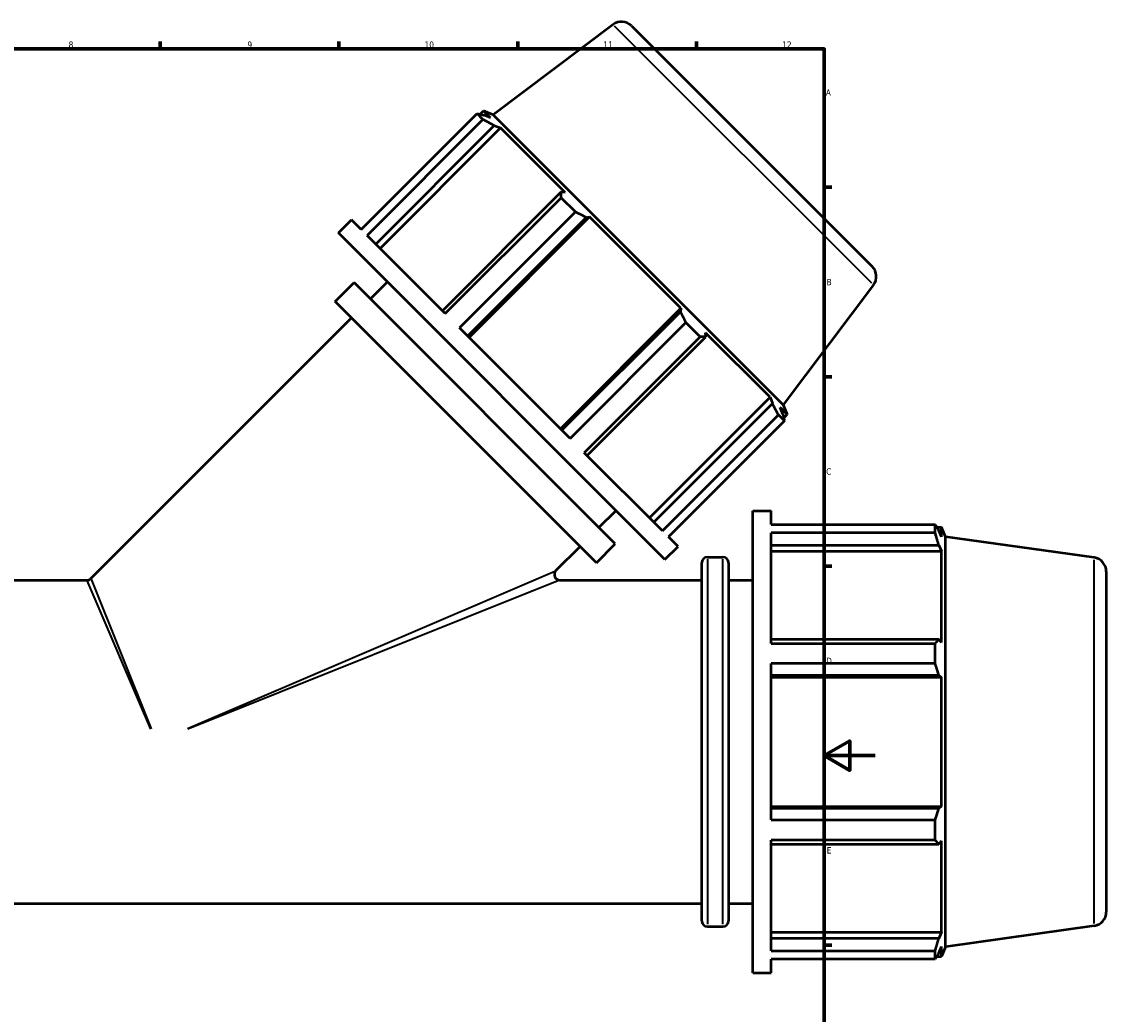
# Model space of a CAD drawing. Header units: millimetres. Extents: x -21 to 1696, y -211 to 1449.
# Tile 6 of 11: x 506 to 932, y 196 to 585. Entities that reach past the tile are written whole.
import ezdxf

# ---------------------------------------------------------------- set-up
doc = ezdxf.new("R2010")
doc.units = ezdxf.units.MM
for name, color, linetype, lineweight in [('Border (ISO)', 7, 'Continuous', 70), ('Visible (ISO)', 7, 'Continuous', 50), ('Visible Narrow (ISO)', 7, 'Continuous', 35)]:
    doc.layers.add(name, color=color, linetype=linetype, lineweight=lineweight)
doc.styles.add('Note Text (ISO)', font='tahoma.ttf')

# ---------------------------------------------------------------- blocks, each defined once
blk = doc.blocks.new('Borders Default Border')
at = {"layer": 'Border (ISO)'}
for p, q in [((560.67, 574), (560.67, 576.9)), ((630.75, 574), (630.75, 576.9)), ((700.83, 574), (700.83, 576.9)), ((770.92, 574), (770.92, 576.9)), ((821, 519.75), (823.9, 519.75)), ((821, 445.5), (823.9, 445.5)), ((821, 371.25), (823.9, 371.25)), ((821, 222.75), (823.9, 222.75))]:
    blk.add_line(p, q, dxfattribs=at)
at = {"layer": 'Border (ISO)', "flags": 128}
for points in [[(20, 20), (20, 574), (821, 574), (821, 20), (20, 20)], [(841, 297), (821, 297), (831, 302.77), (831, 291.23), (821, 297)]]:
    blk.add_lwpolyline(points, dxfattribs=at)
at = {"layer": 'Border (ISO)', "color": 232, "true_color": 0xca0064, "char_height": 2.5, "attachment_point": 7, "style": 'Note Text (ISO)'}
for s, insert in [('8', (524.81, 574.34)), ('9', (594.88, 574.35)), ('10', (664.29, 574.35)), ('11', (734.37, 574.4)), ('12', (804.46, 574.4)), ('A', (821.59, 555.62)), ('B', (821.89, 481.37)), ('C', (821.73, 407.08)), ('D', (821.73, 332.88)), ('E', (821.94, 258.63))]:
    blk.add_mtext(s, dxfattribs=dict(at, insert=insert))

msp = doc.modelspace()

# ---------------------------------------------------------------- linework, layer by layer
at = {"layer": 'Visible (ISO)'}
for p, q in [((738.1966, 583.55), (691.2064, 548.1404)), ((745.3957, 583.0466), (839.7505, 488.6918)), ((639.4746, 503.1967), (684.9138, 548.6359)), ((687.2278, 546.3219), (684.9138, 548.6359)), ((686.0637, 548.3872), (687.423, 549.7464)), ((690.1774, 546.9919), (687.423, 549.7464)), ((691.2064, 548.1404), (687.423, 549.7464)), ((687.2278, 546.3219), (641.7886, 500.8826)), ((690.1774, 546.9919), (687.5709, 548.0472)), ((804.8443, 434.5026), (691.2064, 548.1404)), ((645.1954, 497.4758), (691.6688, 543.9492)), ((646.8983, 495.7729), (694.1474, 543.022)), ((691.6688, 543.9492), (694.1474, 543.022)), ((719.4563, 517.7131), (694.1474, 543.022)), ((717.7942, 517.8239), (671.3207, 471.3505)), ((672.4325, 470.2388), (717.8717, 515.678)), ((719.4563, 517.7131), (717.7942, 517.8239)), ((723.4583, 510.0914), (717.8717, 515.678)), ((630.5749, 501.8574), (635.6944, 506.9769)), ((639.4746, 503.1967), (635.6944, 506.9769)), ((723.4583, 510.0914), (678.019, 464.6522)), ((681.2141, 461.4571), (727.6876, 507.9305)), ((681.7914, 460.8798), (729.0405, 508.1289)), ((727.6876, 507.9305), (729.0405, 508.1289)), ((764.8327, 472.3367), (729.0405, 508.1289)), ((758.5612, 373.8711), (630.5749, 501.8574)), ((672.4325, 470.2388), (641.7886, 500.8826)), ((629.2668, 474.952), (636.6914, 482.3766)), ((739.0805, 379.9875), (636.6914, 482.3766)), ((643.0907, 475.9773), (649.7729, 482.6595)), ((840.2539, 481.4928), (804.8443, 434.5026)), ((731.6558, 372.5629), (629.2668, 474.952)), ((717.5836, 425.0876), (764.8327, 472.3367)), ((764.8327, 472.3367), (764.6344, 470.9837)), ((533.5352, 366.4217), (635.6661, 468.5527)), ((764.6344, 470.9837), (718.1609, 424.5103)), ((721.356, 421.3152), (678.019, 464.6522)), ((721.356, 421.3152), (766.7953, 466.7544)), ((772.3818, 461.1679), (766.7953, 466.7544)), ((772.3818, 461.1679), (726.9426, 415.7286)), ((728.0543, 414.6169), (774.5278, 461.0903)), ((774.5278, 461.0903), (774.417, 462.7524)), ((799.7259, 437.4435), (774.417, 462.7524)), ((752.4768, 390.1944), (799.7259, 437.4435)), ((800.6531, 434.965), (754.1797, 388.4916)), ((799.7259, 437.4435), (800.6531, 434.965)), ((804.8443, 434.5026), (806.4503, 430.7191)), ((757.5865, 385.0848), (803.0257, 430.524)), ((805.3397, 428.21), (803.0257, 430.524)), ((804.7511, 430.867), (803.6958, 433.4736)), ((806.4503, 430.7191), (803.6958, 433.4736)), ((805.091, 429.3599), (806.4503, 430.7191)), ((805.3397, 428.21), (759.9005, 382.7707)), ((757.5865, 385.0848), (726.9426, 415.7286)), ((732.6811, 386.3869), (739.3633, 393.069)), ((792.9312, 211.9274), (792.9312, 392.9274)), ((792.9312, 392.9274), (800.1712, 392.9274)), ((800.1712, 387.5814), (800.1712, 392.9274)), ((800.1712, 387.5814), (864.432, 387.5814)), ((864.432, 384.3088), (864.432, 387.5814)), ((763.6807, 378.9905), (759.9005, 382.7707)), ((800.1712, 340.9719), (800.1712, 384.3088)), ((864.432, 384.3088), (800.1712, 384.3088)), ((865.0693, 386.5924), (866.9915, 386.5924)), ((866.9915, 382.697), (865.8946, 385.2863)), ((866.9915, 382.697), (866.9915, 386.5924)), ((868.5312, 382.7814), (866.9915, 386.5924)), ((868.5312, 222.0733), (868.5312, 382.7814)), ((926.7967, 374.5928), (868.5312, 382.7814)), ((715.8273, 369.533), (725.2565, 378.9622)), ((731.6558, 372.5629), (739.0805, 379.9875)), ((758.5612, 373.8711), (763.6807, 378.9905)), ((800.1712, 379.4909), (865.8946, 379.4909)), ((865.8946, 379.4909), (866.9915, 377.0826)), ((775.1812, 374.8274), (781.2812, 374.8274)), ((800.1712, 377.0826), (866.9915, 377.0826)), ((866.9915, 341.2904), (866.9915, 377.0826)), ((772.9812, 232.2274), (772.9812, 372.6274)), ((783.4812, 372.6274), (783.4812, 232.2274)), ((460.0812, 365.7774), (531.9795, 365.7774)), ((717.3829, 365.7774), (772.9812, 365.7774)), ((783.4812, 365.7774), (792.9312, 365.7774)), ((931.5312, 369.1463), (931.5312, 235.7084)), ((865.8946, 342.5441), (800.1712, 342.5441)), ((800.1712, 340.9719), (864.432, 340.9719)), ((864.432, 333.0712), (864.432, 340.9719)), ((866.9915, 341.2904), (865.8946, 342.5441)), ((800.1712, 271.7835), (800.1712, 333.0712)), ((864.432, 333.0712), (800.1712, 333.0712)), ((800.1712, 328.5527), (865.8946, 328.5527)), ((800.1712, 327.7363), (866.9915, 327.7363)), ((865.8946, 328.5527), (866.9915, 327.7363)), ((866.9915, 277.1185), (866.9915, 327.7363)), ((800.1712, 277.1185), (866.9915, 277.1185)), ((866.9915, 277.1185), (865.8946, 276.3021)), ((865.8946, 276.3021), (800.1712, 276.3021)), ((800.1712, 271.7835), (864.432, 271.7835)), ((864.432, 263.8829), (864.432, 271.7835)), ((800.1712, 220.5459), (800.1712, 263.8829)), ((864.432, 263.8829), (800.1712, 263.8829)), ((865.8946, 262.3107), (866.9915, 263.5643)), ((866.9915, 227.7721), (866.9915, 263.5643)), ((800.1712, 262.3107), (865.8946, 262.3107)), ((460.0812, 239.0774), (772.9812, 239.0774)), ((783.4812, 239.0774), (792.9312, 239.0774)), ((775.1812, 230.0274), (781.2812, 230.0274)), ((926.7967, 230.262), (868.5312, 222.0733)), ((800.1712, 227.7721), (866.9915, 227.7721)), ((865.8946, 225.3639), (800.1712, 225.3639)), ((866.9915, 227.7721), (865.8946, 225.3639)), ((865.8946, 219.5684), (866.9915, 222.1578)), ((866.9915, 218.2624), (866.9915, 222.1578)), ((868.5312, 222.0733), (866.9915, 218.2624)), ((800.1712, 220.5459), (864.432, 220.5459)), ((800.1712, 211.9274), (800.1712, 217.2734)), ((864.432, 217.2734), (800.1712, 217.2734)), ((864.432, 217.2734), (864.432, 220.5459)), ((865.0693, 218.2624), (866.9915, 218.2624)), ((792.9312, 211.9274), (800.1712, 211.9274))]:
    msp.add_line(p, q, dxfattribs=at)
for centre, radius, start, end in [((741.5066, 579.1576), 5.5, 45, 127), ((835.8614, 484.8027), 5.5, 323, 45), ((775.1812, 372.6274), 2.2, 90, 180), ((781.2812, 372.6274), 2.2, 0, 90), ((926.0312, 369.1463), 5.5, 0, 82), ((531.9795, 367.9774), 2.2, 270, 315), ((717.3829, 367.9774), 2.2, 135, 270), ((926.0312, 235.7084), 5.5, 278, 0), ((775.1812, 232.2274), 2.2, 180, 270), ((781.2812, 232.2274), 2.2, 270, 0)]:
    msp.add_arc(centre, radius, start, end, dxfattribs=at)
for points, weights in [([(684.9138, 548.6359), (686.2796, 548.3457), (687.5709, 548.0472)], [2.40042970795, 2.43042107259, 2.45877834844]), ([(691.6688, 543.9492), (689.5038, 545.1215), (687.2278, 546.3219)], [2.45877834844, 2.43042107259, 2.40042970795]), ([(717.8717, 515.678), (717.8423, 516.783), (717.7942, 517.8239)], [2.40042970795, 2.43042107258, 2.45877834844]), ([(727.6876, 507.9305), (725.6262, 508.999), (723.4583, 510.0914)], [2.45877834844, 2.43042107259, 2.40042970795]), ([(766.7953, 466.7544), (765.7029, 468.9224), (764.6344, 470.9837)], [2.38165074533, 2.41140748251, 2.43954291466]), ([(774.5278, 461.0903), (773.4868, 461.1384), (772.3818, 461.1679)], [2.43954291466, 2.41140748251, 2.38165074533]), ([(803.0257, 430.524), (801.8253, 432.7999), (800.6531, 434.965)], [2.38165074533, 2.41140748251, 2.43954291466]), ([(804.7511, 430.867), (805.0495, 429.5757), (805.3397, 428.21)], [2.44916063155, 2.42091427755, 2.39104022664]), ([(864.432, 387.5814), (865.1925, 386.4104), (865.8946, 385.2863)], [1, 1.00124328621, 1.00166976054]), ([(865.8946, 379.4909), (865.1925, 381.8507), (864.432, 384.3088)], [1.00166976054, 1.00124328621, 1]), ([(864.432, 340.9719), (865.1925, 341.774), (865.8946, 342.5441)], [1, 1.00124328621, 1.00166976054]), ([(865.8946, 328.5527), (865.1925, 330.7659), (864.432, 333.0712)], [1.00166976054, 1.00124328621, 1]), ([(864.432, 271.7835), (865.1925, 274.0889), (865.8946, 276.3021)], [1, 1.00124328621, 1.00166976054]), ([(865.8946, 262.3107), (865.1925, 263.0807), (864.432, 263.8829)], [1.00166976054, 1.00124328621, 1]), ([(864.432, 220.5459), (865.1925, 223.0041), (865.8946, 225.3639)], [1, 1.00124328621, 1.00166976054]), ([(865.8946, 219.5684), (865.1925, 218.4443), (864.432, 217.2734)], [1.00166976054, 1.00124328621, 1])]:
    msp.add_rational_spline(points, weights, degree=2, dxfattribs=at)
at = {"layer": 'Visible Narrow (ISO)'}
for p, q in [((839.6256, 482.121), (738.8249, 582.9218)), ((775.1812, 373.936), (775.1812, 230.9187)), ((781.2812, 230.9187), (781.2812, 373.936)), ((926.7967, 231.1505), (926.7967, 373.7043)), ((533.6141, 366.2245), (557.123, 307.4483)), ((571.4255, 307.6924), (715.3442, 369.3261)), ((557.0009, 307.3978), (532.0632, 365.5821)), ((716.8951, 365.5821), (571.5475, 307.3978))]:
    msp.add_line(p, q, dxfattribs=at)

# ---------------------------------------------------------------- block references
msp.add_blockref('Borders Default Border', (0, 0))

doc.saveas('drawing.dxf')
